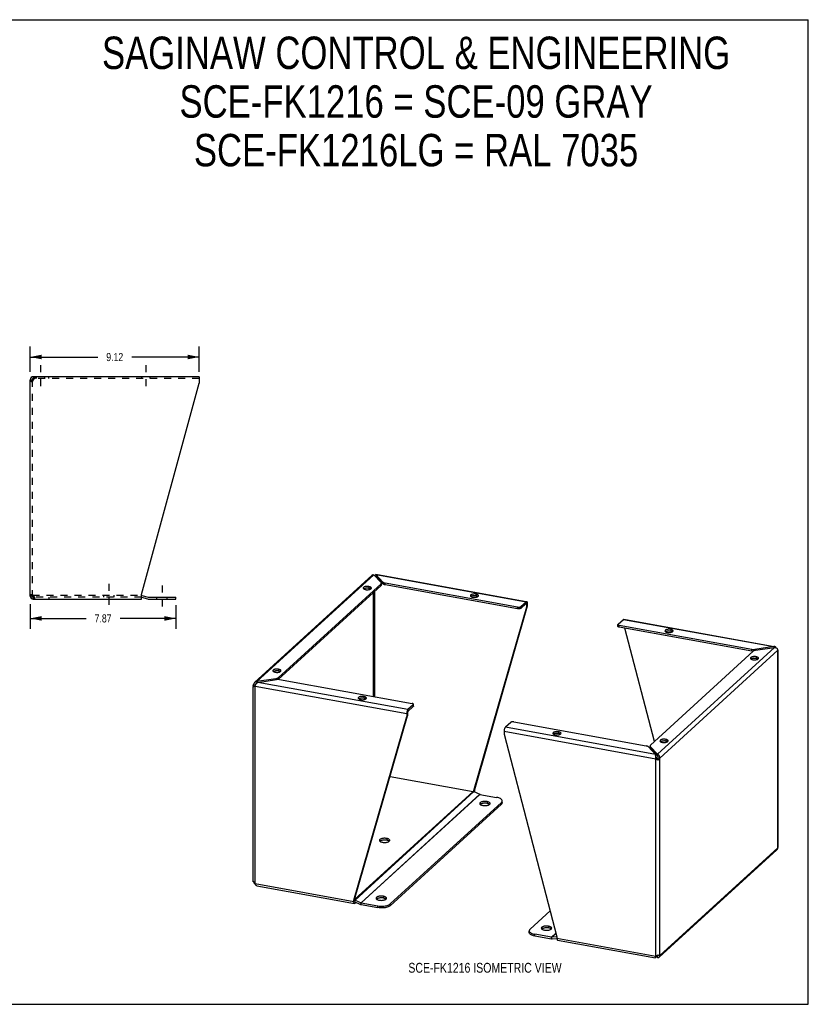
# Model space of a CAD drawing. Header units: inches. Extents: x 0 to 68.8, y 0 to 53.1.
# Tile 2 of 2: x 26.2 to 68.8, y 0 to 53.1. Entities that reach past the tile are written whole.
import ezdxf

# ---------------------------------------------------------------- set-up
doc = ezdxf.new("R2010")
doc.units = ezdxf.units.IN
doc.header["$LTSCALE"] = 3.78125
doc.header["$MEASUREMENT"] = 0
doc.linetypes.add('DASHED', pattern=[0.2, 0.1, -0.1])
doc.linetypes.add('HIDDEN', pattern=[0.2, 0.1, -0.1])
doc.layers.get('0').update_dxf_attribs({"linetype": 'CONTINUOUS'})
doc.layers.add('DEFAULT_2', color=8, linetype='HIDDEN')
doc.layers.add('DIMENSIONS', color=7, linetype='CONTINUOUS')
doc.styles.get("Standard").update_dxf_attribs({"font": 'txt', "width": 0.8})
doc.dimstyles.new('DIMSTYLE_1', dxfattribs={"dimtxt": 0.4375, "dimasz": 0.625, "dimexe": 0.09, "dimexo": 0.07, "dimgap": 0.035, "dimtad": 0, "dimtih": 1, "dimtoh": 1, "dimzin": 4, "dimdsep": 46, "dimtxsty": 'Standard', "dimblk": '_FILLED', "dimblk1": '_FILLED', "dimblk2": '_FILLED', "dimcen": 0.09, "dimadec": 0, "dimazin": 0, "dimtfac": 1, "dimtofl": 0, "dimtmove": 0, "dimatfit": 3, "dimldrblk": '_FILLED', "dimfxl": 1, "dimtolj": 1, "dimtzin": 4, "dimarcsym": 0})

# ---------------------------------------------------------------- blocks, each defined once
blk = doc.blocks.new('_FILLED')
at = {"color": 0, "linetype": 'ByBlock'}
blk.add_solid([(0, 0), (-1, 0.2), (-1, -0.2)], dxfattribs=at)
blk = doc.blocks.new('*D3')
at = {"layer": 'DIMENSIONS', "color": 2, "linetype": 'Continuous'}
for p, q in [((26.747, 34.132), (26.747, 35.487)), ((35.87, 34.132), (35.87, 35.487)), ((26.747, 34.925), (30.39, 34.925)), ((35.87, 34.925), (32.227, 34.925))]:
    blk.add_line(p, q, dxfattribs=at)
at = {"layer": 'DIMENSIONS', "color": 2, "linetype": 'Continuous', "xscale": 0.625, "yscale": 0.625, "zscale": 0.625, "rotation": 180}
blk.add_blockref('_FILLED', (26.747, 34.925), dxfattribs=at)
at = {"layer": 'DIMENSIONS', "color": 2, "linetype": 'Continuous', "xscale": 0.625, "yscale": 0.625, "zscale": 0.625}
blk.add_blockref('_FILLED', (35.87, 34.925), dxfattribs=at)
at = {"layer": 'DIMENSIONS', "color": 2, "linetype": 'Continuous', "insert": (31.309, 35.143), "char_height": 0.4375, "width": 1.4, "attachment_point": 2, "line_spacing_factor": 0.9}
blk.add_mtext('9.12', dxfattribs=at)
blk = doc.blocks.new('*D4')
at = {"layer": 'DIMENSIONS', "color": 2, "linetype": 'Continuous'}
for p, q in [((26.747, 21.59), (26.747, 20.259)), ((34.616, 21.53), (34.616, 20.259)), ((26.747, 20.821), (29.763, 20.821)), ((34.616, 20.821), (31.6, 20.821))]:
    blk.add_line(p, q, dxfattribs=at)
at = {"layer": 'DIMENSIONS', "color": 2, "linetype": 'Continuous', "xscale": 0.625, "yscale": 0.625, "zscale": 0.625, "rotation": 180}
blk.add_blockref('_FILLED', (26.747, 20.821), dxfattribs=at)
at = {"layer": 'DIMENSIONS', "color": 2, "linetype": 'Continuous', "xscale": 0.625, "yscale": 0.625, "zscale": 0.625}
blk.add_blockref('_FILLED', (34.616, 20.821), dxfattribs=at)
at = {"layer": 'DIMENSIONS', "color": 2, "linetype": 'Continuous', "insert": (30.681, 21.04), "char_height": 0.4375, "width": 1.4, "attachment_point": 2, "line_spacing_factor": 0.9}
blk.add_mtext('7.87', dxfattribs=at)

msp = doc.modelspace()

# ---------------------------------------------------------------- linework, layer by layer
at = {"color": 7, "linetype": 'Continuous'}
for p, q in [((0, 53.125), (68.75, 53.125)), ((68.75, 0), (68.75, 53.125)), ((26.747, 33.695), (26.851, 33.695)), ((26.914, 33.861), (26.914, 33.757)), ((26.932, 33.757), (26.914, 33.757)), ((45.379, 23.108), (45.376, 23.104)), ((45.399, 23.191), (45.399, 23.096)), ((45.788, 22.683), (45.399, 23.096)), ((45.432, 23.061), (45.401, 23.067)), ((45.683, 22.599), (40.139, 17.534)), ((45.034, 22.538), (45.034, 22.443)), ((45.13, 22.409), (45.115, 22.418)), ((45.683, 22.599), (45.683, 22.694)), ((45.703, 22.635), (45.703, 22.694)), ((45.788, 22.683), (45.788, 22.778)), ((45.904, 22.634), (45.904, 22.729)), ((53.058, 21.338), (45.904, 22.634)), ((26.851, 22.028), (26.747, 22.028)), ((26.853, 22.055), (26.855, 22.065)), ((26.874, 21.98), (26.874, 22.053)), ((26.914, 21.965), (26.932, 21.965)), ((26.914, 21.861), (26.914, 21.965)), ((32.747, 21.96), (33.086, 21.87)), ((33.129, 21.864), (34.616, 21.864)), ((34.616, 21.864), (34.616, 21.968)), ((45.272, 16.61), (45.272, 22.223)), ((45.355, 16.595), (45.355, 22.299)), ((50.815, 22.132), (50.815, 22.037)), ((50.91, 22.003), (50.896, 22.011)), ((53.537, 21.434), (50.684, 11.527)), ((53.058, 21.338), (53.058, 21.433)), ((53.223, 21.364), (53.511, 21.627)), ((53.223, 21.364), (53.223, 21.459)), ((53.537, 21.593), (53.485, 21.603)), ((53.511, 21.627), (53.511, 21.722)), ((53.536, 21.604), (53.537, 21.593)), ((53.537, 21.593), (53.579, 21.632)), ((53.537, 21.593), (53.537, 21.434)), ((53.579, 21.473), (53.537, 21.434)), ((58.469, 20.391), (58.469, 20.486)), ((58.543, 20.345), (58.543, 20.44)), ((65.697, 19.049), (58.543, 20.345)), ((60.438, 14.173), (58.843, 20.29)), ((61.32, 20.229), (61.32, 20.134)), ((61.416, 20.1), (61.401, 20.109)), ((65.697, 19.049), (65.697, 19.144)), ((65.865, 19.094), (65.865, 19.143)), ((66.88, 19.301), (66.88, 19.254)), ((65.768, 19.042), (65.752, 19.043)), ((65.931, 18.754), (65.931, 18.659)), ((66.027, 18.625), (66.012, 18.634)), ((40.153, 18.079), (40.153, 17.984)), ((40.003, 17.522), (40.003, 17.569)), ((40.125, 17.534), (40.125, 17.616)), ((40.249, 17.951), (40.234, 17.959)), ((38.805, 17.258), (38.9, 17.241)), ((38.855, 17.154), (38.839, 17.147)), ((38.895, 17.209), (38.897, 17.225)), ((38.897, 17.225), (38.9, 17.241)), ((38.934, 17.272), (38.9, 17.241)), ((38.988, 17.411), (38.988, 17.342)), ((44.764, 16.604), (44.764, 16.509)), ((44.86, 16.476), (44.845, 16.484)), ((47.427, 16.069), (47.139, 15.806)), ((47.427, 16.069), (47.427, 16.164)), ((47.438, 16.09), (47.438, 16.164)), ((44.26, 5.659), (47.114, 15.566)), ((47.114, 15.725), (47.071, 15.687)), ((47.071, 15.528), (47.114, 15.566)), ((47.114, 15.725), (47.114, 15.566)), ((47.139, 15.806), (47.139, 15.901)), ((55.27, 14.702), (55.27, 14.607)), ((55.366, 14.573), (55.351, 14.582)), ((60.204, 13.845), (60.204, 13.908)), ((60.219, 13.813), (60.219, 13.908)), ((60.609, 13.4), (60.219, 13.813)), ((61.051, 14.295), (61.051, 14.2)), ((61.146, 14.166), (61.132, 14.175)), ((60.508, 13.48), (60.508, 13.427)), ((60.51, 13.253), (60.552, 13.292)), ((60.609, 13.495), (60.609, 13.4)), ((60.635, 13.305), (60.73, 13.287)), ((60.594, 13.225), (60.584, 13.24)), ((60.6, 13.217), (60.594, 13.225)), ((60.607, 13.23), (60.6, 13.216)), ((60.608, 13.208), (60.6, 13.217)), ((60.637, 13.177), (60.608, 13.208)), ((60.626, 13.274), (60.621, 13.259)), ((50.726, 11.565), (50.684, 11.527)), ((50.684, 11.527), (50.684, 11.477)), ((50.702, 11.469), (50.726, 11.49)), ((46.179, 5.319), (52.179, 10.799)), ((51.052, 10.798), (51.035, 10.785)), ((51.405, 10.937), (51.405, 10.842)), ((51.546, 10.785), (51.545, 10.786)), ((52.179, 10.799), (52.179, 10.894)), ((52.222, 10.882), (52.222, 10.977)), ((45.637, 8.811), (45.619, 8.797)), ((45.989, 8.949), (45.989, 8.854)), ((46.13, 8.797), (46.129, 8.798)), ((38.813, 6.598), (38.805, 6.6)), ((44.218, 5.62), (44.26, 5.659)), ((44.26, 5.584), (44.218, 5.545)), ((44.26, 5.584), (44.26, 5.659)), ((44.261, 5.573), (44.26, 5.584)), ((44.266, 5.554), (44.285, 5.621)), ((44.268, 5.53), (44.579, 5.391)), ((44.286, 5.522), (44.286, 5.455)), ((44.579, 5.391), (44.604, 5.478)), ((44.618, 5.379), (44.618, 5.474)), ((44.618, 5.379), (45.519, 5.215)), ((45.46, 5.689), (45.442, 5.676)), ((45.812, 5.828), (45.812, 5.733)), ((45.953, 5.676), (45.952, 5.677)), ((46.179, 5.319), (46.179, 5.414)), ((45.519, 5.215), (45.519, 5.31)), ((53.685, 3.869), (53.685, 3.964)), ((53.981, 3.683), (53.981, 3.778)), ((54.378, 4.074), (54.361, 4.061)), ((54.731, 4.213), (54.731, 4.118)), ((54.872, 4.061), (54.871, 4.062)), ((54.882, 3.52), (53.981, 3.683)), ((54.882, 3.52), (54.882, 3.615)), ((54.922, 3.518), (54.897, 3.614)), ((55.182, 3.541), (54.922, 3.518)), ((60.628, 2.662), (60.631, 2.656)), ((60.508, 2.517), (60.508, 2.57)), ((60.597, 2.64), (60.609, 2.628)), ((60.632, 2.649), (60.609, 2.628)), ((60.609, 2.533), (60.609, 2.628)), ((60.631, 2.656), (60.637, 2.64)), ((60.73, 2.629), (60.635, 2.646)), ((0, 0), (68.75, 0))]:
    msp.add_line(p, q, dxfattribs=at)
at = {"color": 2, "linetype": 'DASHED'}
for p, q in [((27.31, 34.486), (27.31, 33.132)), ((32.997, 34.486), (32.997, 33.132)), ((30.999, 22.694), (30.999, 21.34)), ((33.866, 22.593), (33.866, 21.239))]:
    msp.add_line(p, q, dxfattribs=at)
at = {"color": 3, "linetype": 'Continuous'}
for p, q in [((26.747, 22.028), (26.747, 33.695)), ((35.87, 33.861), (26.914, 33.861)), ((26.914, 33.695), (26.921, 33.721)), ((26.944, 33.793), (26.952, 33.812)), ((32.747, 22.11), (35.87, 33.521)), ((35.87, 33.861), (35.87, 33.521)), ((38.859, 17.367), (45.202, 23.161)), ((38.988, 17.411), (45.298, 23.176)), ((45.298, 23.176), (45.688, 22.763)), ((45.369, 23.1), (45.376, 23.104)), ((45.788, 22.778), (45.399, 23.191)), ((45.399, 23.191), (53.511, 21.722)), ((45.408, 23.207), (53.514, 21.739)), ((45.683, 22.694), (40.125, 17.616)), ((44.756, 22.413), (44.775, 22.401)), ((53.058, 21.433), (45.904, 22.729)), ((26.921, 22.002), (26.914, 22.028)), ((26.914, 21.861), (32.747, 21.861)), ((26.952, 21.91), (26.944, 21.93)), ((32.747, 21.861), (32.747, 22.11)), ((32.764, 22.064), (33.113, 21.97)), ((33.129, 21.968), (34.616, 21.968)), ((50.536, 22.006), (50.556, 21.994)), ((53.579, 21.473), (50.726, 11.565)), ((53.223, 21.459), (53.511, 21.722)), ((53.541, 21.734), (53.542, 21.734)), ((53.579, 21.632), (53.579, 21.473)), ((58.479, 20.507), (58.768, 20.77)), ((58.768, 20.77), (66.88, 19.301)), ((58.797, 20.782), (66.91, 19.313)), ((65.697, 19.144), (58.543, 20.44)), ((61.042, 20.103), (61.061, 20.092)), ((66.919, 19.26), (60.609, 13.495)), ((66.88, 19.301), (65.865, 19.143)), ((65.904, 19.102), (66.919, 19.26)), ((67.097, 19.13), (67.102, 19.109)), ((60.223, 13.977), (65.781, 19.055)), ((60.73, 13.287), (67.102, 19.109)), ((65.653, 18.628), (65.673, 18.617)), ((67.11, 19.105), (67.102, 19.109)), ((67.102, 8.451), (67.102, 19.109)), ((67.103, 19.09), (67.105, 19.085)), ((67.116, 8.518), (67.116, 19.096)), ((40.003, 17.569), (38.988, 17.411)), ((39.875, 17.954), (39.894, 17.942)), ((38.79, 6.612), (38.79, 17.131)), ((38.852, 17.153), (38.822, 17.14)), ((38.889, 6.51), (38.889, 17.168)), ((38.889, 17.168), (47.071, 15.687)), ((39.026, 17.37), (40.042, 17.528)), ((47.139, 15.901), (39.026, 17.37)), ((40.21, 17.527), (47.364, 16.231)), ((44.486, 16.479), (44.505, 16.467)), ((47.427, 16.164), (47.139, 15.901)), ((44.218, 5.62), (47.071, 15.528)), ((47.071, 15.687), (47.071, 15.528)), ((52.683, 15.212), (52.395, 14.949)), ((60.508, 13.48), (52.395, 14.949)), ((52.848, 15.238), (60.002, 13.942)), ((52.328, 14.735), (52.328, 14.576)), ((52.328, 14.735), (60.51, 13.253)), ((52.328, 14.576), (55.181, 3.635)), ((54.992, 14.576), (55.011, 14.565)), ((60.118, 13.893), (60.508, 13.48)), ((60.609, 13.495), (60.219, 13.908)), ((60.772, 14.169), (60.792, 14.158)), ((60.496, 13.409), (60.495, 13.385)), ((60.73, 2.629), (60.73, 13.287)), ((60.51, 2.595), (60.51, 13.253)), ((60.573, 13.21), (60.552, 13.223)), ((46.172, 12.297), (50.651, 11.486)), ((44.26, 5.648), (50.651, 11.486)), ((44.285, 5.621), (50.691, 11.474)), ((44.604, 5.478), (51.01, 11.331)), ((44.618, 5.474), (51.024, 11.326)), ((50.691, 11.474), (51.01, 11.331)), ((50.726, 11.565), (50.726, 11.49)), ((51.024, 11.326), (51.925, 11.163)), ((46.179, 5.414), (52.179, 10.894)), ((60.705, 2.547), (67.048, 8.342)), ((60.73, 2.629), (67.102, 8.451)), ((38.805, 6.6), (38.81, 6.578)), ((38.889, 6.51), (44.218, 5.545)), ((38.977, 6.399), (44.256, 5.443)), ((44.218, 5.545), (44.218, 5.62)), ((44.256, 5.443), (44.255, 5.443)), ((44.285, 5.621), (44.604, 5.478)), ((44.336, 5.5), (44.286, 5.455)), ((44.618, 5.474), (45.519, 5.31)), ((54.815, 5.039), (53.728, 4.047)), ((54.882, 3.615), (53.981, 3.778)), ((55.128, 3.839), (54.882, 3.615)), ((55.131, 3.827), (54.897, 3.614)), ((55.18, 3.639), (54.897, 3.614)), ((55.181, 3.635), (55.181, 3.56)), ((55.181, 3.56), (60.51, 2.595)), ((55.219, 3.458), (60.498, 2.502)), ((60.637, 2.669), (60.657, 2.66)), ((60.495, 2.522), (60.495, 2.512)), ((60.504, 2.573), (60.499, 2.553)), ((60.51, 2.595), (60.504, 2.573)), ((60.51, 2.595), (60.53, 2.604)), ((60.538, 2.608), (60.609, 2.533)), ((60.573, 2.627), (60.595, 2.639)), ((60.731, 2.608), (60.73, 2.629))]:
    msp.add_line(p, q, dxfattribs=at)
for points in [[(26.796, 33.612), (26.781, 33.626), (26.769, 33.64), (26.76, 33.654), (26.753, 33.667), (26.748, 33.681), (26.747, 33.695)], [(26.914, 33.695), (26.892, 33.681), (26.87, 33.667), (26.85, 33.654), (26.83, 33.64), (26.812, 33.626), (26.796, 33.612)], [(26.921, 33.721), (26.929, 33.746), (26.936, 33.77), (26.944, 33.793)], [(26.952, 33.812), (26.959, 33.829), (26.967, 33.843), (26.974, 33.853), (26.982, 33.859), (26.99, 33.861)], [(45.202, 23.161), (45.206, 23.165), (45.221, 23.174), (45.238, 23.18), (45.257, 23.182), (45.277, 23.181), (45.298, 23.176)], [(45.399, 23.191), (45.402, 23.2), (45.406, 23.205), (45.408, 23.207)], [(45.034, 22.538), (45.001, 22.543), (44.968, 22.546), (44.934, 22.546), (44.9, 22.544), (44.867, 22.54), (44.836, 22.534), (44.807, 22.526), (44.783, 22.517), (44.762, 22.505), (44.745, 22.493), (44.734, 22.48), (44.728, 22.466), (44.726, 22.457)], [(44.726, 22.457), (44.727, 22.452), (44.731, 22.439), (44.741, 22.425), (44.756, 22.413)], [(44.775, 22.401), (44.799, 22.391), (44.826, 22.383), (44.856, 22.376)], [(44.856, 22.376), (44.889, 22.371), (44.922, 22.369), (44.957, 22.368), (44.991, 22.37), (45.023, 22.374), (45.054, 22.38), (45.083, 22.388), (45.108, 22.398), (45.129, 22.409)], [(45.164, 22.457), (45.164, 22.462), (45.159, 22.476), (45.149, 22.489), (45.135, 22.502), (45.115, 22.513), (45.091, 22.523), (45.065, 22.532), (45.034, 22.538)], [(45.129, 22.409), (45.145, 22.421), (45.156, 22.434), (45.163, 22.448), (45.164, 22.457)], [(45.683, 22.694), (45.693, 22.705), (45.7, 22.716), (45.702, 22.728), (45.702, 22.73)], [(45.702, 22.73), (45.701, 22.74), (45.696, 22.751), (45.688, 22.763)], [(45.788, 22.778), (45.801, 22.768), (45.816, 22.758), (45.834, 22.749), (45.855, 22.741), (45.879, 22.734), (45.904, 22.729)], [(26.747, 22.028), (26.748, 22.041), (26.753, 22.055), (26.76, 22.069), (26.769, 22.083), (26.781, 22.096), (26.796, 22.11)], [(26.796, 22.11), (26.812, 22.096), (26.83, 22.083), (26.85, 22.069), (26.87, 22.055), (26.892, 22.041), (26.914, 22.028)], [(26.944, 21.93), (26.936, 21.952), (26.929, 21.976), (26.921, 22.002)], [(26.99, 21.861), (26.982, 21.863), (26.974, 21.869), (26.967, 21.879), (26.959, 21.893), (26.952, 21.91)], [(50.815, 22.132), (50.782, 22.136), (50.748, 22.139), (50.714, 22.139), (50.68, 22.137), (50.647, 22.133), (50.616, 22.127), (50.588, 22.119), (50.563, 22.11), (50.542, 22.099), (50.526, 22.086), (50.514, 22.073), (50.508, 22.06), (50.507, 22.05)], [(50.507, 22.05), (50.507, 22.046), (50.512, 22.032), (50.521, 22.018), (50.536, 22.006)], [(50.556, 21.994), (50.579, 21.984), (50.606, 21.976), (50.637, 21.969)], [(50.637, 21.969), (50.669, 21.964), (50.703, 21.962), (50.737, 21.961), (50.771, 21.963), (50.804, 21.967), (50.835, 21.973), (50.863, 21.981), (50.888, 21.991), (50.909, 22.002)], [(50.944, 22.05), (50.944, 22.055), (50.94, 22.069), (50.93, 22.082), (50.915, 22.095), (50.896, 22.106), (50.872, 22.116), (50.845, 22.125), (50.815, 22.132)], [(50.909, 22.002), (50.925, 22.014), (50.937, 22.027), (50.943, 22.041), (50.944, 22.05)], [(53.058, 21.433), (53.077, 21.43), (53.096, 21.429), (53.116, 21.429), (53.135, 21.43), (53.154, 21.432), (53.172, 21.435), (53.188, 21.44), (53.202, 21.445), (53.214, 21.452), (53.223, 21.459)], [(53.511, 21.722), (53.522, 21.73), (53.532, 21.734), (53.541, 21.734)], [(53.542, 21.734), (53.551, 21.729), (53.559, 21.721), (53.566, 21.709), (53.572, 21.694), (53.576, 21.676), (53.578, 21.655), (53.579, 21.632)], [(58.768, 20.77), (58.778, 20.778), (58.789, 20.782), (58.797, 20.782)], [(58.479, 20.507), (58.473, 20.499), (58.469, 20.492), (58.469, 20.486)], [(58.469, 20.486), (58.469, 20.484), (58.471, 20.476), (58.477, 20.468), (58.485, 20.461), (58.497, 20.454), (58.51, 20.449), (58.525, 20.444), (58.543, 20.44)], [(61.32, 20.229), (61.288, 20.234), (61.254, 20.236), (61.22, 20.237), (61.186, 20.235), (61.153, 20.231), (61.122, 20.225), (61.094, 20.217), (61.069, 20.207), (61.048, 20.196), (61.032, 20.184), (61.02, 20.171), (61.014, 20.157), (61.013, 20.148)], [(61.45, 20.148), (61.45, 20.152), (61.445, 20.166), (61.436, 20.18), (61.421, 20.192), (61.401, 20.204), (61.378, 20.214), (61.351, 20.222), (61.32, 20.229)], [(61.013, 20.148), (61.013, 20.143), (61.017, 20.129), (61.027, 20.116), (61.042, 20.103)], [(61.061, 20.092), (61.085, 20.082), (61.112, 20.073), (61.142, 20.066)], [(61.142, 20.066), (61.175, 20.062), (61.209, 20.059), (61.243, 20.059), (61.277, 20.061), (61.31, 20.065), (61.341, 20.071), (61.369, 20.079), (61.394, 20.088), (61.415, 20.099)], [(61.415, 20.099), (61.431, 20.112), (61.443, 20.125), (61.449, 20.138), (61.45, 20.148)], [(65.697, 19.144), (65.724, 19.14), (65.752, 19.138), (65.78, 19.137), (65.809, 19.137), (65.837, 19.139), (65.865, 19.143)], [(66.93, 19.309), (66.915, 19.31), (66.898, 19.308), (66.88, 19.301)], [(66.919, 19.26), (66.946, 19.257), (66.972, 19.25), (66.997, 19.24), (67.021, 19.226), (67.042, 19.21), (67.061, 19.192), (67.076, 19.172), (67.088, 19.152), (67.097, 19.13)], [(66.963, 19.294), (66.948, 19.303), (66.932, 19.309), (66.93, 19.309)], [(67.004, 19.236), (67, 19.245), (66.989, 19.264), (66.977, 19.281), (66.963, 19.294)], [(65.931, 18.754), (65.899, 18.759), (65.865, 18.761), (65.831, 18.762), (65.797, 18.76), (65.764, 18.756), (65.733, 18.75), (65.705, 18.742), (65.68, 18.732), (65.659, 18.721), (65.643, 18.709), (65.631, 18.696), (65.625, 18.682), (65.624, 18.673)], [(65.624, 18.673), (65.624, 18.668), (65.629, 18.654), (65.638, 18.641), (65.653, 18.628)], [(65.673, 18.617), (65.696, 18.607), (65.723, 18.598), (65.754, 18.591)], [(65.754, 18.591), (65.786, 18.587), (65.82, 18.584), (65.854, 18.584), (65.888, 18.586), (65.921, 18.59), (65.952, 18.596), (65.98, 18.604), (66.005, 18.613), (66.026, 18.624)], [(65.904, 19.102), (65.877, 19.097), (65.853, 19.091), (65.831, 19.083), (65.811, 19.074), (65.795, 19.065), (65.781, 19.055)], [(66.061, 18.673), (66.061, 18.677), (66.056, 18.691), (66.047, 18.705), (66.032, 18.717), (66.012, 18.729), (65.989, 18.739), (65.962, 18.747), (65.931, 18.754)], [(66.026, 18.624), (66.042, 18.637), (66.054, 18.65), (66.06, 18.663), (66.061, 18.673)], [(67.116, 19.096), (67.116, 19.097), (67.114, 19.101), (67.11, 19.105)], [(40.153, 18.079), (40.12, 18.084), (40.087, 18.087), (40.053, 18.087), (40.019, 18.085), (39.986, 18.081), (39.955, 18.075), (39.927, 18.067), (39.902, 18.058), (39.881, 18.047), (39.864, 18.034), (39.853, 18.021), (39.847, 18.007), (39.846, 17.998)], [(40.283, 17.998), (40.283, 18.003), (40.278, 18.017), (40.268, 18.03), (40.254, 18.043), (40.234, 18.054), (40.211, 18.064), (40.184, 18.073), (40.153, 18.079)], [(39.846, 17.998), (39.846, 17.994), (39.85, 17.98), (39.86, 17.966), (39.875, 17.954)], [(39.894, 17.942), (39.918, 17.932), (39.945, 17.924), (39.975, 17.917)], [(39.975, 17.917), (40.008, 17.912), (40.041, 17.91), (40.076, 17.909), (40.11, 17.911), (40.143, 17.915), (40.174, 17.921), (40.202, 17.929), (40.227, 17.939), (40.248, 17.95)], [(40.003, 17.569), (40.029, 17.574), (40.054, 17.58), (40.076, 17.588), (40.095, 17.596), (40.112, 17.606), (40.125, 17.616)], [(40.21, 17.527), (40.183, 17.531), (40.155, 17.533), (40.126, 17.534), (40.098, 17.534), (40.069, 17.532), (40.042, 17.528)], [(40.248, 17.95), (40.264, 17.962), (40.276, 17.975), (40.282, 17.989), (40.283, 17.998)], [(38.79, 17.19), (38.79, 17.194), (38.792, 17.216), (38.797, 17.237), (38.805, 17.258)], [(38.801, 17.131), (38.795, 17.152), (38.791, 17.173), (38.79, 17.19)], [(38.822, 17.14), (38.81, 17.135), (38.801, 17.131)], [(38.859, 17.367), (38.846, 17.353), (38.831, 17.332), (38.818, 17.309), (38.81, 17.284), (38.805, 17.258)], [(38.889, 17.168), (38.87, 17.16), (38.852, 17.153)], [(38.988, 17.411), (38.961, 17.41), (38.935, 17.406), (38.909, 17.398), (38.886, 17.387), (38.865, 17.371), (38.859, 17.367)], [(38.889, 17.168), (38.897, 17.192), (38.906, 17.216)], [(38.906, 17.216), (38.917, 17.24), (38.93, 17.265), (38.944, 17.288), (38.959, 17.309), (38.975, 17.329), (38.991, 17.346), (39.009, 17.36), (39.026, 17.37)], [(44.764, 16.604), (44.732, 16.609), (44.698, 16.612), (44.664, 16.612), (44.63, 16.61), (44.597, 16.606), (44.566, 16.6), (44.538, 16.592), (44.513, 16.583), (44.492, 16.572), (44.476, 16.559), (44.464, 16.546), (44.458, 16.532), (44.457, 16.523)], [(44.457, 16.523), (44.457, 16.518), (44.461, 16.505), (44.471, 16.491), (44.486, 16.479)], [(44.586, 16.442), (44.619, 16.437), (44.653, 16.435), (44.687, 16.434), (44.721, 16.436), (44.754, 16.44), (44.785, 16.446), (44.813, 16.454), (44.838, 16.464), (44.859, 16.475)], [(44.894, 16.523), (44.894, 16.528), (44.889, 16.542), (44.88, 16.555), (44.865, 16.568), (44.845, 16.579), (44.822, 16.589), (44.795, 16.598), (44.764, 16.604)], [(44.859, 16.475), (44.875, 16.487), (44.887, 16.5), (44.893, 16.514), (44.894, 16.523)], [(44.505, 16.467), (44.529, 16.457), (44.556, 16.449), (44.586, 16.442)], [(47.435, 16.195), (47.43, 16.203), (47.421, 16.21), (47.41, 16.217), (47.397, 16.222), (47.381, 16.227), (47.364, 16.231)], [(47.427, 16.164), (47.434, 16.172), (47.437, 16.179), (47.438, 16.185)], [(47.438, 16.185), (47.438, 16.187), (47.435, 16.195)], [(47.075, 15.737), (47.072, 15.712), (47.071, 15.687)], [(47.108, 15.856), (47.099, 15.835), (47.091, 15.812), (47.084, 15.788), (47.079, 15.762), (47.075, 15.737)], [(47.139, 15.901), (47.128, 15.889), (47.118, 15.874), (47.108, 15.856)], [(52.395, 14.949), (52.385, 14.937), (52.374, 14.922), (52.365, 14.904), (52.355, 14.883), (52.347, 14.86), (52.34, 14.836), (52.335, 14.811), (52.331, 14.785), (52.328, 14.76), (52.328, 14.735)], [(52.848, 15.238), (52.83, 15.241), (52.811, 15.242), (52.791, 15.242), (52.772, 15.241), (52.753, 15.239), (52.735, 15.235), (52.719, 15.231), (52.705, 15.225), (52.693, 15.219), (52.683, 15.212)], [(55.27, 14.702), (55.237, 14.707), (55.204, 14.709), (55.17, 14.709), (55.136, 14.708), (55.103, 14.704), (55.072, 14.698), (55.044, 14.69), (55.019, 14.68), (54.998, 14.669), (54.981, 14.657), (54.97, 14.644), (54.964, 14.63), (54.962, 14.621)], [(54.962, 14.621), (54.963, 14.616), (54.967, 14.602), (54.977, 14.589), (54.992, 14.576)], [(55.011, 14.565), (55.035, 14.555), (55.062, 14.546), (55.092, 14.539)], [(55.092, 14.539), (55.125, 14.535), (55.158, 14.532), (55.193, 14.532), (55.227, 14.534), (55.26, 14.538), (55.291, 14.544), (55.319, 14.551), (55.344, 14.561), (55.365, 14.572)], [(55.4, 14.621), (55.4, 14.625), (55.395, 14.639), (55.385, 14.653), (55.371, 14.665), (55.351, 14.677), (55.328, 14.687), (55.301, 14.695), (55.27, 14.702)], [(55.365, 14.572), (55.381, 14.584), (55.392, 14.598), (55.399, 14.611), (55.4, 14.621)], [(60.118, 13.893), (60.106, 13.903), (60.091, 13.913), (60.072, 13.922), (60.051, 13.93), (60.028, 13.937), (60.002, 13.942)], [(60.223, 13.977), (60.213, 13.966), (60.207, 13.954), (60.204, 13.943), (60.204, 13.94)], [(60.204, 13.94), (60.205, 13.931), (60.21, 13.92), (60.219, 13.908)], [(61.051, 14.295), (61.018, 14.3), (60.984, 14.302), (60.95, 14.303), (60.916, 14.301), (60.883, 14.297), (60.852, 14.291), (60.824, 14.283), (60.799, 14.273), (60.778, 14.262), (60.762, 14.25), (60.75, 14.237), (60.744, 14.223), (60.743, 14.214)], [(60.743, 14.214), (60.743, 14.209), (60.748, 14.195), (60.757, 14.182), (60.772, 14.169)], [(60.792, 14.158), (60.815, 14.148), (60.842, 14.139), (60.873, 14.133)], [(60.873, 14.133), (60.905, 14.128), (60.939, 14.125), (60.973, 14.125), (61.007, 14.127), (61.04, 14.131), (61.071, 14.137), (61.099, 14.145), (61.124, 14.154), (61.145, 14.165)], [(61.18, 14.214), (61.18, 14.219), (61.176, 14.232), (61.166, 14.246), (61.151, 14.258), (61.132, 14.27), (61.108, 14.28), (61.081, 14.288), (61.051, 14.295)], [(61.145, 14.165), (61.161, 14.178), (61.173, 14.191), (61.179, 14.205), (61.18, 14.214)], [(60.495, 13.385), (60.495, 13.359), (60.496, 13.333), (60.499, 13.306)], [(60.508, 13.48), (60.504, 13.467), (60.501, 13.451), (60.498, 13.431), (60.496, 13.409)], [(60.499, 13.306), (60.504, 13.279), (60.51, 13.253)], [(60.73, 13.287), (60.731, 13.314), (60.728, 13.341), (60.722, 13.368), (60.713, 13.393), (60.701, 13.417), (60.686, 13.439), (60.668, 13.458), (60.649, 13.474), (60.629, 13.486), (60.609, 13.495)], [(60.73, 13.287), (60.72, 13.267), (60.707, 13.247), (60.692, 13.228), (60.675, 13.21), (60.657, 13.193), (60.637, 13.177)], [(60.552, 13.223), (60.53, 13.237), (60.51, 13.253)], [(60.637, 13.177), (60.617, 13.186), (60.595, 13.197), (60.573, 13.21)], [(50.651, 11.486), (50.658, 11.485), (50.665, 11.483), (50.671, 11.481), (50.678, 11.479), (50.684, 11.476), (50.691, 11.474)], [(50.726, 11.49), (50.725, 11.465), (50.724, 11.459)], [(51.01, 11.331), (51.012, 11.329), (51.015, 11.329), (51.017, 11.328), (51.019, 11.327), (51.022, 11.326), (51.024, 11.326)], [(52.222, 10.977), (52.219, 10.998), (52.208, 11.024), (52.189, 11.05), (52.161, 11.074), (52.127, 11.096), (52.085, 11.117), (52.037, 11.135), (51.984, 11.15), (51.925, 11.163)], [(51.405, 10.937), (51.367, 10.943), (51.328, 10.946), (51.288, 10.947), (51.248, 10.946), (51.209, 10.942), (51.171, 10.936), (51.136, 10.928), (51.104, 10.918), (51.076, 10.907), (51.052, 10.893), (51.033, 10.879), (51.02, 10.864), (51.012, 10.848), (51.009, 10.832)], [(51.009, 10.832), (51.012, 10.815), (51.021, 10.799), (51.036, 10.784), (51.055, 10.77), (51.08, 10.757), (51.108, 10.745), (51.14, 10.736), (51.176, 10.728)], [(51.176, 10.728), (51.214, 10.722), (51.253, 10.719), (51.293, 10.718), (51.333, 10.719), (51.372, 10.723), (51.41, 10.729), (51.445, 10.737), (51.477, 10.747), (51.505, 10.758), (51.528, 10.772), (51.547, 10.786), (51.561, 10.801), (51.569, 10.817), (51.572, 10.833)], [(51.572, 10.833), (51.568, 10.85), (51.559, 10.866), (51.545, 10.881), (51.525, 10.895), (51.501, 10.908), (51.472, 10.92), (51.44, 10.929), (51.405, 10.937)], [(52.179, 10.894), (52.202, 10.919), (52.216, 10.945), (52.222, 10.972), (52.222, 10.977)], [(45.989, 8.949), (45.951, 8.955), (45.912, 8.958), (45.872, 8.959), (45.832, 8.958), (45.793, 8.954), (45.756, 8.948), (45.72, 8.94), (45.689, 8.931), (45.661, 8.919), (45.637, 8.906), (45.618, 8.891), (45.604, 8.876), (45.596, 8.86), (45.594, 8.845)], [(45.594, 8.845), (45.597, 8.827), (45.606, 8.812), (45.62, 8.796), (45.64, 8.782), (45.664, 8.769), (45.693, 8.758), (45.725, 8.748), (45.76, 8.74)], [(45.76, 8.74), (45.799, 8.735), (45.837, 8.731), (45.877, 8.73), (45.917, 8.732), (45.957, 8.735), (45.994, 8.741), (46.029, 8.749), (46.061, 8.759), (46.089, 8.771), (46.113, 8.784), (46.132, 8.798), (46.145, 8.814), (46.153, 8.83), (46.156, 8.845)], [(46.156, 8.845), (46.153, 8.862), (46.144, 8.878), (46.129, 8.893), (46.11, 8.908), (46.086, 8.921), (46.057, 8.932), (46.025, 8.942), (45.989, 8.949)], [(67.102, 8.451), (67.11, 8.471), (67.114, 8.493), (67.116, 8.514), (67.116, 8.518)], [(67.102, 8.451), (67.097, 8.424), (67.088, 8.399), (67.076, 8.376), (67.061, 8.355), (67.048, 8.342)], [(38.79, 6.612), (38.791, 6.615), (38.795, 6.619), (38.801, 6.623)], [(38.805, 6.6), (38.797, 6.604), (38.792, 6.608), (38.79, 6.611), (38.79, 6.612)], [(38.801, 6.623), (38.81, 6.602), (38.822, 6.582)], [(38.81, 6.578), (38.818, 6.557), (38.831, 6.536), (38.846, 6.516)], [(38.822, 6.582), (38.836, 6.563), (38.852, 6.544), (38.87, 6.527), (38.889, 6.51)], [(38.846, 6.516), (38.865, 6.498), (38.886, 6.482), (38.902, 6.473)], [(38.977, 6.399), (38.975, 6.4), (38.959, 6.405), (38.944, 6.414), (38.93, 6.427), (38.917, 6.444), (38.906, 6.464), (38.897, 6.486), (38.889, 6.51)], [(44.255, 5.443), (44.246, 5.447), (44.238, 5.456), (44.231, 5.468), (44.226, 5.483), (44.222, 5.501), (44.219, 5.522), (44.218, 5.545)], [(44.286, 5.455), (44.275, 5.447), (44.265, 5.443), (44.256, 5.443)], [(44.26, 5.63), (44.265, 5.629), (44.272, 5.627), (44.278, 5.624), (44.285, 5.621)], [(44.604, 5.478), (44.606, 5.477), (44.608, 5.476), (44.611, 5.475), (44.613, 5.475), (44.616, 5.474), (44.618, 5.474)], [(45.812, 5.828), (45.774, 5.833), (45.735, 5.837), (45.695, 5.838), (45.655, 5.836), (45.616, 5.833), (45.578, 5.827), (45.543, 5.819), (45.511, 5.809), (45.483, 5.797), (45.46, 5.784), (45.441, 5.77), (45.427, 5.755), (45.419, 5.739), (45.416, 5.723)], [(45.416, 5.723), (45.42, 5.706), (45.429, 5.69), (45.443, 5.675), (45.463, 5.661), (45.487, 5.648), (45.516, 5.636), (45.548, 5.627), (45.583, 5.619)], [(45.519, 5.31), (45.581, 5.301), (45.644, 5.295), (45.71, 5.293), (45.775, 5.294), (45.839, 5.299), (45.902, 5.306), (45.961, 5.318), (46.017, 5.332), (46.067, 5.349), (46.111, 5.368), (46.149, 5.39), (46.179, 5.414)], [(45.583, 5.619), (45.621, 5.613), (45.66, 5.61), (45.7, 5.609), (45.74, 5.61), (45.779, 5.614), (45.817, 5.62), (45.852, 5.628), (45.884, 5.638), (45.912, 5.649), (45.936, 5.662), (45.955, 5.677), (45.968, 5.692), (45.976, 5.708), (45.979, 5.723)], [(45.979, 5.723), (45.976, 5.741), (45.967, 5.757), (45.952, 5.772), (45.933, 5.786), (45.908, 5.799), (45.88, 5.811), (45.848, 5.82), (45.812, 5.828)], [(53.728, 4.047), (53.705, 4.021), (53.691, 3.996), (53.685, 3.969), (53.685, 3.964)], [(53.685, 3.964), (53.687, 3.943), (53.699, 3.916), (53.718, 3.891)], [(53.718, 3.891), (53.745, 3.867), (53.78, 3.844), (53.822, 3.824), (53.87, 3.806), (53.923, 3.791), (53.981, 3.778)], [(54.731, 4.213), (54.693, 4.218), (54.654, 4.222), (54.614, 4.223), (54.574, 4.221), (54.535, 4.218), (54.497, 4.212), (54.462, 4.204), (54.43, 4.194), (54.402, 4.182), (54.378, 4.169), (54.36, 4.155), (54.346, 4.139), (54.338, 4.123), (54.335, 4.108)], [(54.335, 4.108), (54.338, 4.091), (54.347, 4.075), (54.362, 4.06), (54.381, 4.046), (54.406, 4.033), (54.434, 4.021), (54.466, 4.012), (54.502, 4.004)], [(54.502, 4.004), (54.54, 3.998), (54.579, 3.995), (54.619, 3.994), (54.659, 3.995), (54.698, 3.999), (54.736, 4.005), (54.771, 4.013), (54.803, 4.023), (54.831, 4.034), (54.854, 4.047), (54.873, 4.062), (54.887, 4.077), (54.895, 4.093), (54.898, 4.108)], [(54.898, 4.108), (54.894, 4.126), (54.886, 4.142), (54.871, 4.157), (54.852, 4.171), (54.827, 4.184), (54.799, 4.195), (54.767, 4.205), (54.731, 4.213)], [(54.897, 3.614), (54.895, 3.614), (54.892, 3.614), (54.89, 3.614), (54.887, 3.614), (54.885, 3.614), (54.882, 3.615)], [(55.181, 3.56), (55.182, 3.537), (55.184, 3.516), (55.188, 3.498), (55.194, 3.482), (55.201, 3.47), (55.209, 3.462), (55.218, 3.458), (55.219, 3.458)], [(60.595, 2.639), (60.617, 2.653), (60.637, 2.669)], [(60.657, 2.66), (60.675, 2.652), (60.707, 2.639)], [(60.499, 2.553), (60.496, 2.536), (60.495, 2.522)], [(60.495, 2.512), (60.496, 2.505), (60.498, 2.502), (60.498, 2.502)], [(60.498, 2.502), (60.501, 2.503), (60.504, 2.508), (60.508, 2.517)], [(60.53, 2.604), (60.552, 2.615), (60.573, 2.627)], [(60.609, 2.533), (60.629, 2.528), (60.649, 2.526), (60.668, 2.528), (60.686, 2.534), (60.701, 2.544), (60.705, 2.547)], [(60.705, 2.547), (60.713, 2.556), (60.722, 2.572), (60.728, 2.589), (60.731, 2.608)], [(60.707, 2.639), (60.72, 2.634), (60.73, 2.629)]]:
    msp.add_lwpolyline(points, dxfattribs=at)
at = {"color": 7, "linetype": 'Continuous'}
for points in [[(26.855, 33.657), (26.853, 33.667), (26.852, 33.681), (26.851, 33.695)], [(45.382, 23.102), (45.378, 23.099), (45.374, 23.096)], [(45.395, 23.143), (45.391, 23.133), (45.385, 23.121), (45.379, 23.108)], [(45.39, 23.104), (45.389, 23.104), (45.386, 23.104), (45.382, 23.102)], [(45.399, 23.096), (45.396, 23.1), (45.393, 23.103), (45.39, 23.104)], [(45.034, 22.443), (45.001, 22.448), (44.968, 22.451), (44.934, 22.451), (44.9, 22.449), (44.867, 22.445), (44.836, 22.439), (44.807, 22.431), (44.783, 22.422), (44.762, 22.41)], [(45.115, 22.418), (45.091, 22.428), (45.065, 22.437), (45.034, 22.443)], [(45.702, 22.635), (45.702, 22.633), (45.7, 22.621), (45.693, 22.61), (45.683, 22.599)], [(45.904, 22.634), (45.879, 22.639), (45.855, 22.646), (45.834, 22.654), (45.816, 22.663), (45.801, 22.673), (45.788, 22.683)], [(26.851, 22.028), (26.852, 22.041), (26.853, 22.055)], [(50.815, 22.037), (50.782, 22.041), (50.748, 22.044), (50.714, 22.044), (50.68, 22.042), (50.647, 22.038), (50.616, 22.032), (50.588, 22.024), (50.563, 22.015), (50.542, 22.004)], [(50.896, 22.011), (50.872, 22.021), (50.845, 22.03), (50.815, 22.037)], [(53.223, 21.364), (53.214, 21.357), (53.202, 21.35), (53.188, 21.345), (53.172, 21.34), (53.154, 21.337), (53.135, 21.335), (53.116, 21.334), (53.096, 21.334), (53.077, 21.335), (53.058, 21.338)], [(53.511, 21.627), (53.517, 21.631), (53.521, 21.632), (53.523, 21.631)], [(53.523, 21.631), (53.526, 21.63), (53.529, 21.627), (53.533, 21.621), (53.535, 21.613), (53.536, 21.604)], [(58.543, 20.345), (58.525, 20.349), (58.51, 20.354), (58.497, 20.359), (58.485, 20.366), (58.477, 20.373), (58.471, 20.381), (58.469, 20.389), (58.469, 20.391)], [(61.32, 20.134), (61.288, 20.139), (61.254, 20.141), (61.22, 20.142), (61.186, 20.14), (61.153, 20.136), (61.122, 20.13), (61.094, 20.122), (61.069, 20.112), (61.048, 20.101)], [(61.401, 20.109), (61.378, 20.119), (61.351, 20.127), (61.32, 20.134)], [(65.931, 18.659), (65.899, 18.664), (65.865, 18.666), (65.831, 18.667), (65.797, 18.665), (65.764, 18.661), (65.733, 18.655), (65.705, 18.647), (65.68, 18.637), (65.659, 18.626)], [(65.752, 19.043), (65.724, 19.045), (65.697, 19.049)], [(66.012, 18.634), (65.989, 18.644), (65.962, 18.652), (65.931, 18.659)], [(40.153, 17.984), (40.12, 17.989), (40.087, 17.992), (40.053, 17.992), (40.019, 17.99), (39.986, 17.986), (39.955, 17.98), (39.927, 17.972), (39.902, 17.963), (39.881, 17.952)], [(40.234, 17.959), (40.211, 17.969), (40.184, 17.978), (40.153, 17.984)], [(38.929, 17.29), (38.923, 17.284), (38.915, 17.274), (38.909, 17.263), (38.903, 17.252), (38.9, 17.241)], [(38.958, 17.308), (38.953, 17.306), (38.942, 17.3), (38.932, 17.292), (38.929, 17.29)], [(44.764, 16.509), (44.732, 16.514), (44.698, 16.517), (44.664, 16.517), (44.63, 16.515), (44.597, 16.511), (44.566, 16.505), (44.538, 16.497), (44.513, 16.488), (44.492, 16.477)], [(44.845, 16.484), (44.822, 16.494), (44.795, 16.503), (44.764, 16.509)], [(47.438, 16.09), (47.437, 16.084), (47.434, 16.077), (47.427, 16.069)], [(47.139, 15.806), (47.134, 15.8), (47.129, 15.792), (47.125, 15.783), (47.121, 15.772), (47.118, 15.761), (47.116, 15.749), (47.114, 15.737), (47.114, 15.725)], [(55.27, 14.607), (55.237, 14.612), (55.204, 14.614), (55.17, 14.614), (55.136, 14.613), (55.103, 14.609), (55.072, 14.603), (55.044, 14.595), (55.019, 14.585), (54.998, 14.574)], [(55.351, 14.582), (55.328, 14.592), (55.301, 14.6), (55.27, 14.607)], [(60.219, 13.813), (60.21, 13.825), (60.205, 13.836), (60.204, 13.845)], [(61.051, 14.2), (61.018, 14.205), (60.984, 14.207), (60.95, 14.208), (60.916, 14.206), (60.883, 14.202), (60.852, 14.196), (60.824, 14.188), (60.799, 14.178), (60.778, 14.167)], [(61.132, 14.175), (61.108, 14.185), (61.081, 14.193), (61.051, 14.2)], [(60.52, 13.358), (60.517, 13.366), (60.514, 13.378), (60.511, 13.39), (60.509, 13.402), (60.508, 13.413), (60.508, 13.424), (60.508, 13.427)], [(60.52, 13.358), (60.521, 13.355), (60.525, 13.345), (60.529, 13.335), (60.534, 13.324), (60.54, 13.313), (60.546, 13.302), (60.552, 13.292)], [(60.568, 13.265), (60.56, 13.278), (60.552, 13.292)], [(60.638, 13.328), (60.638, 13.34), (60.636, 13.351), (60.633, 13.362), (60.63, 13.372), (60.625, 13.381), (60.62, 13.389), (60.614, 13.395), (60.609, 13.4)], [(60.635, 13.305), (60.631, 13.289), (60.626, 13.274)], [(60.635, 13.305), (60.637, 13.317), (60.638, 13.328)], [(60.584, 13.24), (60.576, 13.252), (60.568, 13.265)], [(60.621, 13.259), (60.614, 13.244), (60.607, 13.23)], [(51.405, 10.842), (51.367, 10.848), (51.328, 10.851), (51.288, 10.852), (51.248, 10.851), (51.209, 10.847), (51.171, 10.841), (51.136, 10.833), (51.104, 10.823), (51.076, 10.812), (51.052, 10.798)], [(51.545, 10.786), (51.525, 10.8), (51.501, 10.813), (51.472, 10.825), (51.44, 10.834), (51.405, 10.842)], [(52.222, 10.882), (52.222, 10.877), (52.216, 10.85), (52.202, 10.824), (52.179, 10.799)], [(45.989, 8.854), (45.951, 8.86), (45.912, 8.863), (45.872, 8.864), (45.832, 8.863), (45.793, 8.859), (45.756, 8.853), (45.72, 8.845), (45.689, 8.836), (45.661, 8.824), (45.637, 8.811)], [(46.129, 8.798), (46.11, 8.813), (46.086, 8.826), (46.057, 8.837), (46.025, 8.847), (45.989, 8.854)], [(44.268, 5.55), (44.265, 5.556), (44.262, 5.564), (44.261, 5.573)], [(44.579, 5.391), (44.585, 5.388), (44.592, 5.386), (44.598, 5.384), (44.605, 5.382), (44.612, 5.38), (44.618, 5.379)], [(45.812, 5.733), (45.774, 5.738), (45.735, 5.742), (45.695, 5.743), (45.655, 5.741), (45.616, 5.738), (45.578, 5.732), (45.543, 5.724), (45.511, 5.714), (45.483, 5.702), (45.46, 5.689)], [(46.179, 5.319), (46.149, 5.295), (46.111, 5.273), (46.067, 5.254), (46.017, 5.237), (45.961, 5.223), (45.902, 5.211), (45.839, 5.203), (45.775, 5.199), (45.71, 5.198), (45.644, 5.2), (45.581, 5.206), (45.519, 5.215)], [(45.952, 5.677), (45.933, 5.691), (45.908, 5.704), (45.88, 5.716), (45.848, 5.725), (45.812, 5.733)], [(53.981, 3.683), (53.923, 3.696), (53.87, 3.711), (53.822, 3.729), (53.78, 3.749), (53.745, 3.772), (53.718, 3.796), (53.699, 3.821), (53.687, 3.848), (53.685, 3.869)], [(54.731, 4.118), (54.693, 4.123), (54.654, 4.127), (54.614, 4.128), (54.574, 4.126), (54.535, 4.123), (54.497, 4.117), (54.462, 4.109), (54.43, 4.099), (54.402, 4.087), (54.378, 4.074)], [(54.871, 4.062), (54.852, 4.076), (54.827, 4.089), (54.799, 4.1), (54.767, 4.11), (54.731, 4.118)], [(54.922, 3.518), (54.915, 3.518), (54.909, 3.517), (54.902, 3.518), (54.896, 3.518), (54.889, 3.519), (54.882, 3.52)], [(60.507, 2.548), (60.507, 2.546), (60.507, 2.547), (60.508, 2.551)], [(60.508, 2.551), (60.51, 2.558), (60.512, 2.566)], [(60.512, 2.566), (60.517, 2.577), (60.522, 2.589), (60.528, 2.601)], [(60.609, 2.628), (60.614, 2.624), (60.62, 2.622), (60.625, 2.621), (60.63, 2.621), (60.633, 2.623), (60.634, 2.624)], [(60.634, 2.624), (60.636, 2.626), (60.638, 2.63), (60.638, 2.635), (60.637, 2.64)]]:
    msp.add_lwpolyline(points, dxfattribs=at)
at = {"color": 3, "linetype": 'Continuous'}
for centre, radius, start, end in [((26.914, 33.695), 0.167, 90, 180), ((26.914, 22.028), 0.167, 180, 270), ((32.721, 21.903), 0.167, 75, 81.039), ((33.129, 22.03), 0.0625, 255, 270)]:
    msp.add_arc(centre, radius, start, end, dxfattribs=at)
at = {"color": 7, "linetype": 'Continuous'}
for centre, radius, start, end in [((26.914, 33.695), 0.0625, 90, 180), ((26.914, 22.028), 0.0625, 180, 270), ((33.129, 22.03), 0.167, 255, 270)]:
    msp.add_arc(centre, radius, start, end, dxfattribs=at)
at = {"layer": 'DEFAULT_2', "color": 8, "linetype": 'HIDDEN'}
for p, q in [((26.796, 33.612), (26.869, 33.612)), ((26.851, 33.695), (26.851, 22.028)), ((26.855, 33.657), (26.856, 33.654)), ((26.856, 33.654), (26.859, 33.64)), ((26.859, 33.64), (26.864, 33.626)), ((26.864, 33.626), (26.869, 33.612)), ((26.921, 33.704), (26.914, 33.695)), ((35.87, 33.757), (26.932, 33.757)), ((26.99, 33.861), (26.99, 33.757)), ((27.091, 33.757), (27.091, 33.861)), ((27.528, 33.757), (27.528, 33.861)), ((27.747, 33.757), (27.747, 33.861)), ((32.778, 33.757), (32.778, 33.861)), ((33.216, 33.757), (33.216, 33.861)), ((26.796, 22.11), (26.869, 22.11)), ((26.856, 22.069), (26.855, 22.065)), ((26.874, 22.069), (32.721, 22.069)), ((26.874, 22.053), (26.874, 22.069)), ((26.874, 21.965), (26.874, 21.98)), ((26.914, 21.965), (26.874, 21.965)), ((26.898, 22.055), (26.89, 22.069)), ((26.914, 22.028), (26.921, 22.018)), ((32.747, 21.965), (26.932, 21.965)), ((26.99, 21.861), (26.99, 21.965)), ((27.747, 21.965), (27.747, 21.861)), ((30.717, 21.965), (30.717, 22.069)), ((31.28, 21.965), (31.28, 22.069)), ((32.737, 21.963), (32.747, 21.96)), ((33.584, 21.864), (33.584, 21.968)), ((34.147, 21.864), (34.147, 21.968))]:
    msp.add_line(p, q, dxfattribs=at)
for points in [[(26.914, 33.695), (26.905, 33.681), (26.897, 33.667), (26.89, 33.654), (26.882, 33.64), (26.876, 33.626), (26.869, 33.612)], [(26.959, 33.745), (26.952, 33.739), (26.944, 33.731), (26.936, 33.723), (26.929, 33.714), (26.921, 33.704)], [(26.99, 33.757), (26.982, 33.756), (26.974, 33.754), (26.967, 33.75), (26.959, 33.745)], [(26.869, 22.11), (26.864, 22.096), (26.859, 22.083), (26.856, 22.069)], [(26.869, 22.11), (26.876, 22.096), (26.882, 22.083), (26.89, 22.069)], [(26.897, 22.055), (26.905, 22.041), (26.914, 22.028)], [(26.921, 22.018), (26.929, 22.008), (26.936, 21.999)], [(26.99, 21.965), (26.982, 21.966), (26.974, 21.968), (26.967, 21.972), (26.959, 21.977), (26.952, 21.983), (26.944, 21.991), (26.936, 21.999)]]:
    msp.add_lwpolyline(points, dxfattribs=at)
for radius, start in [(0.167, 81.039), (0.0625, 75)]:
    msp.add_arc((32.721, 21.903), radius, start, 90, dxfattribs=at)

# ---------------------------------------------------------------- texts
at = {"layer": 'DIMENSIONS', "color": 2, "linetype": 'Continuous', "attachment_point": 2, "line_spacing_factor": 0.9}
for s, insert, char_height, width in [('SAGINAW CONTROL & ENGINEERING\\PSCE-FK1216 = SCE-09 GRAY\\PSCE-FK1216LG = RAL 7035\\P ', (47.576, 52.213), 1.75, 40.6), ('SCE-FK1216 ISOMETRIC VIEW', (51.296, 2.236), 0.53125, 10.625)]:
    msp.add_mtext(s, dxfattribs=dict(at, insert=insert, char_height=char_height, width=width))

# ---------------------------------------------------------------- dimensions: what is measured, and where the dimension line sits
at = {"layer": 'DIMENSIONS', "color": 2, "linetype": 'Continuous'}
for base, p1, p2, picture, middle in [((35.87, 34.925), (26.747, 34.062), (35.87, 34.062), '*D3', (31.309, 34.925)), ((34.616, 20.821), (26.747, 21.66), (34.616, 21.6), '*D4', (30.681, 20.821))]:
    dim = msp.add_linear_dim(base=base, p1=p1, p2=p2, dimstyle='DIMSTYLE_1', dxfattribs=at)
    dim.commit()
    dim.dimension.update_dxf_attribs({"geometry": picture, "text_midpoint": middle, "dimtype": 160})

doc.saveas('drawing.dxf')
